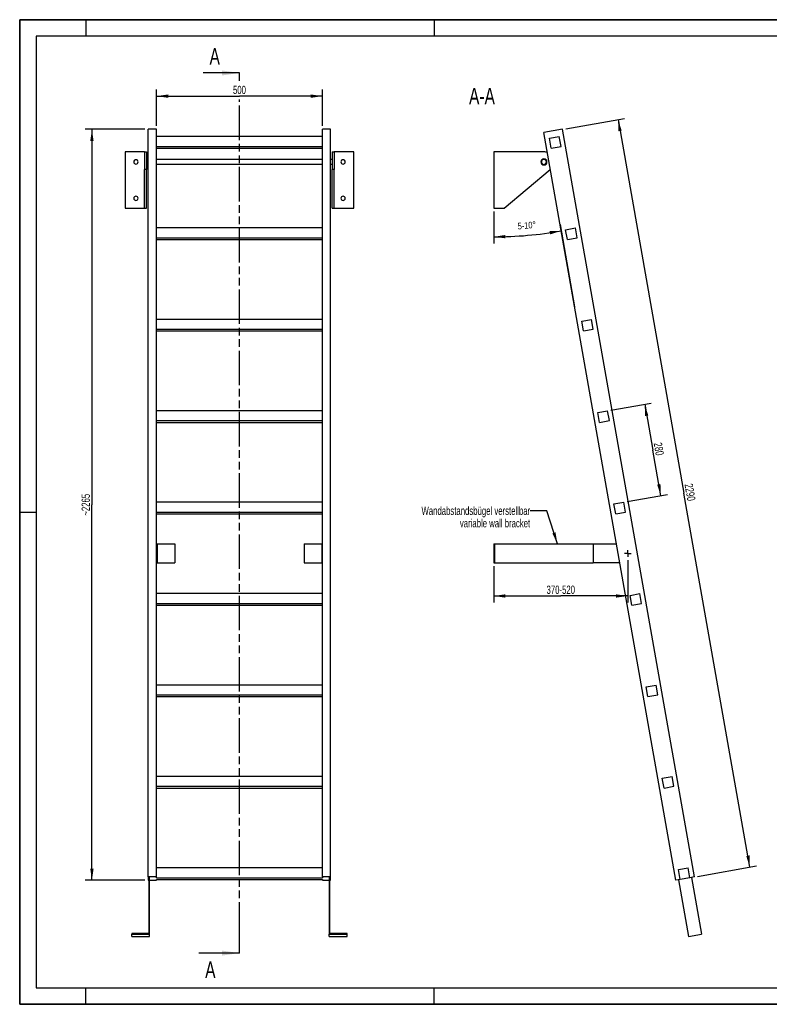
# Model space of a CAD drawing. Header units: millimetres. Extents: x 0 to 4200, y 0 to 2970.
# Tile 1 of 2: x 0 to 2261, y 0 to 2970. Entities that reach past the tile are written whole.
import ezdxf

# ---------------------------------------------------------------- set-up
doc = ezdxf.new("R2010")
doc.units = ezdxf.units.MM
doc.header["$LTSCALE"] = 231
doc.linetypes.add('CENTER', pattern=[0.6, 0.375, -0.075, 0.075, -0.075])
doc.linetypes.add('PHANTOM', pattern=[0.8, 0.45, -0.05, 0.1, -0.05, 0.1, -0.05])
doc.layers.get('0').update_dxf_attribs({"linetype": 'CONTINUOUS'})
for name, color, linetype in [('005_AXIS', 7, 'CONTINUOUS'), ('050_DIMENSIONING', 7, 'CONTINUOUS'), ('053_NOTES', 7, 'CONTINUOUS'), ('HATCHING_BL0', 7, 'CONTINUOUS')]:
    doc.layers.add(name, color=color, linetype=linetype)
doc.styles.get("Standard").update_dxf_attribs({"font": 'txt', "width": 0.7})
doc.dimstyles.new('DIMSTYLE_1', dxfattribs={"dimtxt": 25, "dimasz": 35, "dimexe": 2, "dimexo": 1, "dimtad": 1, "dimdec": 1, "dimtxsty": 'Standard', "dimblk": '_FILLED', "dimblk1": '_FILLED', "dimblk2": '_FILLED', "dimcen": 0.09, "dimazin": 2, "dimtp": 0.8, "dimtm": 0.8, "dimtfac": 1, "dimtdec": 1, "dimtofl": 0, "dimtmove": 0, "dimatfit": 3, "dimldrblk": '_FILLED', "dimfxl": 1, "dimtolj": 1, "dimarcsym": 0})
doc.dimstyles.new('DIMSTYLE_2', dxfattribs={"dimtxt": 20, "dimasz": 35, "dimexe": 2, "dimexo": 1, "dimgap": 2, "dimtad": 1, "dimdec": 1, "dimtxsty": 'Standard', "dimblk": '_FILLED', "dimblk1": '_FILLED', "dimblk2": '_FILLED', "dimcen": 0.09, "dimazin": 2, "dimtp": 0.5, "dimtm": 0.5, "dimtfac": 1, "dimtdec": 1, "dimtofl": 0, "dimtmove": 0, "dimatfit": 3, "dimldrblk": '_FILLED', "dimfxl": 1, "dimtolj": 1, "dimarcsym": 0})
doc.dimstyles.new('DIMSTYLE_3', dxfattribs={"dimtxt": 25, "dimasz": 35, "dimexe": 2, "dimexo": 1, "dimtad": 1, "dimdec": 0, "dimtxsty": 'Standard', "dimblk": '_FILLED', "dimblk1": '_FILLED', "dimblk2": '_FILLED', "dimcen": 0.09, "dimazin": 2, "dimtp": 2, "dimtm": 2, "dimtfac": 1, "dimtdec": 0, "dimtofl": 0, "dimtmove": 0, "dimatfit": 3, "dimldrblk": '_FILLED', "dimfxl": 1, "dimtolj": 1, "dimarcsym": 0})
doc.dimstyles.new('DIMSTYLE_4', dxfattribs={"dimtxt": 25, "dimasz": 35, "dimexe": 2, "dimexo": 1, "dimtad": 1, "dimtxsty": 'Standard', "dimblk": '_FILLED', "dimblk1": '_FILLED', "dimblk2": '_FILLED', "dimcen": 0.09, "dimazin": 2, "dimtp": 0.8, "dimtm": 0.8, "dimtfac": 1, "dimtofl": 0, "dimtmove": 0, "dimatfit": 3, "dimldrblk": '_FILLED', "dimfxl": 1, "dimtolj": 1, "dimarcsym": 0})
doc.dimstyles.new('DIMSTYLE_5', dxfattribs={"dimtxt": 25, "dimasz": 35, "dimexe": 2, "dimexo": 1, "dimtad": 1, "dimtxsty": 'Standard', "dimblk": '_FILLED', "dimblk1": '_FILLED', "dimblk2": '_FILLED', "dimcen": 0.09, "dimazin": 2, "dimtp": 0.5, "dimtm": 0.5, "dimtfac": 1, "dimtofl": 0, "dimtmove": 0, "dimatfit": 3, "dimldrblk": '_FILLED', "dimfxl": 1, "dimtolj": 1, "dimarcsym": 0})
doc.dimstyles.get("Standard").update_dxf_attribs({"dimtxt": 25, "dimasz": 35, "dimexe": 2, "dimexo": 1, "dimtad": 1, "dimtxsty": 'Standard', "dimblk": '_FILLED', "dimblk1": '_FILLED', "dimblk2": '_FILLED', "dimcen": 0.09, "dimazin": 2, "dimtol": 1, "dimtp": 0.01, "dimtm": 0.01, "dimtfac": 1, "dimtofl": 0, "dimtmove": 0, "dimatfit": 3, "dimldrblk": '_FILLED', "dimfxl": 1, "dimtolj": 1, "dimarcsym": 0})

# ---------------------------------------------------------------- blocks, each defined once
blk = doc.blocks.new('_FILLED')
at = {"color": 0, "linetype": 'ByBlock'}
blk.add_solid([(0, 0), (-1, 0.143), (-1, -0.143)], dxfattribs=at)
blk = doc.blocks.new('*D2')
at = {"layer": '050_DIMENSIONING', "color": 2, "linetype": 'Continuous', "transparency": 16777216}
for p, q in [((412.9, 2649.4), (412.9, 2759.4)), ((412.9, 2739.4), (662.9, 2739.4)), ((912.9, 2739.4), (662.9, 2739.4)), ((912.9, 2649.4), (912.9, 2759.4))]:
    blk.add_line(p, q, dxfattribs=at)
at = {"layer": '050_DIMENSIONING', "color": 2, "linetype": 'Continuous', "transparency": 16777216, "xscale": 35, "yscale": 35, "zscale": 35, "rotation": 180}
blk.add_blockref('_FILLED', (412.9, 2739.4), dxfattribs=at)
at = {"layer": '050_DIMENSIONING', "color": 2, "linetype": 'Continuous', "transparency": 16777216, "xscale": 35, "yscale": 35, "zscale": 35}
blk.add_blockref('_FILLED', (912.9, 2739.4), dxfattribs=at)
at = {"layer": '050_DIMENSIONING', "color": 2, "linetype": 'Continuous', "transparency": 16777216, "insert": (662.9, 2770.7), "char_height": 25, "width": 85.714, "attachment_point": 2, "line_spacing_factor": 0.9}
blk.add_mtext('500', dxfattribs=at)
blk = doc.blocks.new('*D3')
at = {"layer": '050_DIMENSIONING', "color": 2, "linetype": 'Continuous', "transparency": 16777216}
for p, q in [((1430.1, 2391.2), (1430.1, 2295.1)), ((1630.1, 2352.6), (1673.9, 2104.2))]:
    blk.add_line(p, q, dxfattribs=at)
for start, end in [(270, 275), (275, 280)]:
    blk.add_arc((1430.1, 3486.8), 1171.7, start, end, dxfattribs=at)
for points in [[(1465.1, 2320.6), (1430.1, 2315.1), (1465.2, 2310.6)], [(1599.8, 2322.4), (1633.6, 2332.9), (1598.3, 2332.2)]]:
    blk.add_solid(points, dxfattribs=at)
at = {"layer": '050_DIMENSIONING', "color": 2, "linetype": 'Continuous', "transparency": 16777216, "insert": (1528.8, 2359.4), "char_height": 20, "width": 103.571, "attachment_point": 2, "rotation": 5, "line_spacing_factor": 0.9}
blk.add_mtext('5-10\\fgdt;{\\W1.0;{\\fgdt;~}}', dxfattribs=at)
blk = doc.blocks.new('*D4')
at = {"layer": '050_DIMENSIONING', "color": 2, "linetype": 'Continuous', "transparency": 16777216}
for p, q in [((377.9, 2639.4), (197.9, 2639.4)), ((217.9, 2639.4), (217.9, 1506.9)), ((217.9, 374.3), (217.9, 1506.9)), ((377.9, 374.3), (197.9, 374.3))]:
    blk.add_line(p, q, dxfattribs=at)
at = {"layer": '050_DIMENSIONING', "color": 2, "linetype": 'Continuous', "transparency": 16777216, "xscale": 35, "yscale": 35, "zscale": 35}
for p, rotation in [((217.9, 2639.4), 90), ((217.9, 374.3), 270)]:
    blk.add_blockref('_FILLED', p, dxfattribs=dict(at, rotation=rotation))
at = {"layer": '050_DIMENSIONING', "color": 2, "linetype": 'Continuous', "transparency": 16777216, "insert": (186.7, 1506.9), "char_height": 25, "width": 144.643, "attachment_point": 2, "rotation": 90, "line_spacing_factor": 0.9}
blk.add_mtext('~2265', dxfattribs=at)
blk = doc.blocks.new('*D5')
at = {"layer": '050_DIMENSIONING', "color": 2, "linetype": 'Continuous', "transparency": 16777216}
for p, q in [((1834, 1340.2), (1834, 1238)), ((1430.1, 1321.7), (1430.1, 1238)), ((1430.1, 1238), (1430.1, 1211.7)), ((1430.1, 1231.7), (1632.1, 1231.7)), ((1834, 1231.7), (1632.1, 1231.7)), ((1834, 1238), (1834, 1211.7))]:
    blk.add_line(p, q, dxfattribs=at)
at = {"layer": '050_DIMENSIONING', "color": 2, "linetype": 'Continuous', "transparency": 16777216, "xscale": 35, "yscale": 35, "zscale": 35, "rotation": 180}
blk.add_blockref('_FILLED', (1430.1, 1231.7), dxfattribs=at)
at = {"layer": '050_DIMENSIONING', "color": 2, "linetype": 'Continuous', "transparency": 16777216, "xscale": 35, "yscale": 35, "zscale": 35}
blk.add_blockref('_FILLED', (1834, 1231.7), dxfattribs=at)
at = {"layer": '050_DIMENSIONING', "color": 2, "linetype": 'Continuous', "transparency": 16777216, "insert": (1632.1, 1263), "char_height": 25, "width": 198.214, "attachment_point": 2, "line_spacing_factor": 0.9}
blk.add_mtext('370-520\\P ', dxfattribs=at)
blk = doc.blocks.new('*D6')
at = {"layer": '050_DIMENSIONING', "color": 2, "linetype": 'Continuous', "transparency": 16777216}
for p, q in [((1647.3, 2641.2), (1824.5, 2672.4)), ((1804.8, 2669), (2003.7, 1541.4)), ((2202.5, 413.8), (2003.7, 1541.4)), ((2044.9, 386), (2222.2, 417.2))]:
    blk.add_line(p, q, dxfattribs=at)
at = {"layer": '050_DIMENSIONING', "color": 2, "linetype": 'Continuous', "transparency": 16777216, "xscale": 35, "yscale": 35, "zscale": 35}
for p, rotation in [((1804.8, 2669), 100), ((2202.5, 413.8), 280)]:
    blk.add_blockref('_FILLED', p, dxfattribs=dict(at, rotation=rotation))
at = {"layer": '050_DIMENSIONING', "color": 2, "linetype": 'Continuous', "transparency": 16777216, "insert": (2034.4, 1546.8), "char_height": 25, "width": 117.857, "attachment_point": 2, "rotation": 280, "line_spacing_factor": 0.9}
blk.add_mtext('2290', dxfattribs=at)
blk = doc.blocks.new('*D7')
at = {"layer": '050_DIMENSIONING', "color": 2, "linetype": 'Continuous', "transparency": 16777216}
for p, q in [((1783.3, 1791.9), (1904.9, 1813.3)), ((1885.2, 1809.9), (1909.6, 1672)), ((1933.9, 1534.1), (1909.6, 1672)), ((1831.9, 1516.2), (1953.6, 1537.6))]:
    blk.add_line(p, q, dxfattribs=at)
at = {"layer": '050_DIMENSIONING', "color": 2, "linetype": 'Continuous', "transparency": 16777216, "xscale": 35, "yscale": 35, "zscale": 35}
for p, rotation in [((1885.2, 1809.9), 100), ((1933.9, 1534.1), 280)]:
    blk.add_blockref('_FILLED', p, dxfattribs=dict(at, rotation=rotation))
at = {"layer": '050_DIMENSIONING', "color": 2, "linetype": 'Continuous', "transparency": 16777216, "insert": (1940.3, 1677.4), "char_height": 25, "width": 88.393, "attachment_point": 2, "rotation": 280, "line_spacing_factor": 0.9}
blk.add_mtext('280', dxfattribs=at)
blk = doc.blocks.new('XSEC_FILLED')
at = {"color": 0, "linetype": 'ByBlock'}
blk.add_solid([(0, 0), (-1, 0.143), (-1, -0.143)], dxfattribs=at)
blk = doc.blocks.new('HATCHING_BL0', base_point=(601.4, 1482))
at = {"layer": 'HATCHING_BL0', "color": 7, "linetype": 'PHANTOM'}
for p, q in [((662.9, 2785.7), (662.9, 2809.4)), ((662.9, 204.5), (662.9, 2729.7)), ((662.9, 154.5), (662.9, 204.5))]:
    blk.add_line(p, q, dxfattribs=at)
at = {"layer": 'HATCHING_BL0', "color": 7, "linetype": 'Continuous', "char_height": 50, "width": 64.286, "attachment_point": 1, "line_spacing_factor": 0.9}
for insert in [(572.7, 2884.4), (559.5, 129.5)]:
    blk.add_mtext('A', dxfattribs=dict(at, insert=insert))
at = {"layer": 'HATCHING_BL0', "color": 7, "linetype": 'Continuous'}
for points in [[(662.9, 2809.4), (553.1, 2809.4)], [(662.9, 154.5), (539.9, 154.5)]]:
    blk.add_leader(points, dimstyle='Standard', override={"dimasz": 52.5, "dimtad": 0, "dimldrblk": 'XSEC_FILLED'}, dxfattribs=at)

msp = doc.modelspace()

# ---------------------------------------------------------------- hatches: boundary and pattern name
at = {"linetype": 'Continuous'}
h = msp.add_hatch(dxfattribs=at)
h.set_pattern_fill('ANSI31', color=2, angle=90, style=0, pattern_type=2)
h.set_pattern_definition([(135, (1430.14, 2486.18), (-239.875, -239.875), [])])
edge = h.paths.add_edge_path()
edge.add_line((2021.786, 381.892), (1992.242, 376.683))
edge.add_line((1992.242, 376.683), (1987.032, 406.227))
edge.add_line((1987.032, 406.227), (2016.576, 411.437))
edge.add_line((2021.786, 381.892), (2016.576, 411.437))
edge = h.paths.add_edge_path()
edge.add_line((1603.27, 2582.652), (1598.06, 2612.197))
edge.add_line((1598.06, 2612.197), (1627.605, 2617.406))
edge.add_line((1632.814, 2587.862), (1627.605, 2617.406))
edge.add_line((1603.27, 2582.652), (1632.814, 2587.862))
edge = h.paths.add_edge_path()
edge.add_line((1651.891, 2306.906), (1646.682, 2336.45))
edge.add_line((1646.682, 2336.45), (1676.226, 2341.66))
edge.add_line((1681.435, 2312.116), (1676.226, 2341.66))
edge.add_line((1651.891, 2306.906), (1681.435, 2312.116))
edge = h.paths.add_edge_path()
edge.add_line((1700.513, 2031.16), (1695.303, 2060.704))
edge.add_line((1695.303, 2060.704), (1724.847, 2065.914))
edge.add_line((1730.057, 2036.37), (1724.847, 2065.914))
edge.add_line((1700.513, 2031.16), (1730.057, 2036.37))
edge = h.paths.add_edge_path()
edge.add_line((1749.134, 1755.414), (1743.925, 1784.958))
edge.add_line((1743.925, 1784.958), (1773.469, 1790.168))
edge.add_line((1778.678, 1760.623), (1773.469, 1790.168))
edge.add_line((1749.134, 1755.414), (1778.678, 1760.623))
edge = h.paths.add_edge_path()
edge.add_line((1797.756, 1479.668), (1792.546, 1509.212))
edge.add_line((1792.546, 1509.212), (1822.09, 1514.421))
edge.add_line((1827.3, 1484.877), (1822.09, 1514.421))
edge.add_line((1797.756, 1479.668), (1827.3, 1484.877))
edge = h.paths.add_edge_path()
edge.add_line((1846.377, 1203.922), (1841.168, 1233.466))
edge.add_line((1841.168, 1233.466), (1870.712, 1238.675))
edge.add_line((1875.921, 1209.131), (1870.712, 1238.675))
edge.add_line((1846.377, 1203.922), (1875.921, 1209.131))
edge = h.paths.add_edge_path()
edge.add_line((1894.999, 928.175), (1889.789, 957.72))
edge.add_line((1889.789, 957.72), (1919.333, 962.929))
edge.add_line((1924.543, 933.385), (1919.333, 962.929))
edge.add_line((1894.999, 928.175), (1924.543, 933.385))
edge = h.paths.add_edge_path()
edge.add_line((1943.62, 652.429), (1938.411, 681.973))
edge.add_line((1938.411, 681.973), (1967.955, 687.183))
edge.add_line((1973.164, 657.639), (1967.955, 687.183))
edge.add_line((1943.62, 652.429), (1973.164, 657.639))
edge = h.paths.add_edge_path()
edge.add_arc((1581.135, 2541.179), 7.5, 0, 180)
edge.add_arc((1581.135, 2541.179), 7.5, -180, 0)

# ---------------------------------------------------------------- linework, layer by layer
at = {"color": 7, "linetype": 'Continuous'}
for p, q in [((0, 2970), (4200, 2970)), ((0, 0), (0, 2970)), ((412.922, 2639.446), (387.922, 2639.446)), ((387.922, 2627.254), (387.922, 2639.446)), ((387.922, 2543.517), (387.922, 2627.254)), ((412.922, 2341.66), (412.922, 2639.446)), ((912.922, 2617.406), (412.922, 2617.406)), ((937.922, 2639.446), (912.922, 2639.446)), ((912.922, 2341.66), (912.922, 2639.446)), ((937.922, 384.237), (937.922, 2639.446)), ((1637.426, 2639.446), (1581.292, 2629.549)), ((1978.947, 374.339), (1581.292, 2629.549)), ((1598.06, 2612.197), (1627.605, 2617.406)), ((1632.814, 2587.862), (1627.605, 2617.406)), ((2035.081, 384.237), (1637.426, 2639.446)), ((412.922, 2587.862), (912.922, 2587.862)), ((1603.27, 2582.652), (1598.06, 2612.197)), ((1603.27, 2582.652), (1632.814, 2587.862)), ((376.922, 2571.179), (317.922, 2571.179)), ((376.922, 2571.179), (376.922, 2550.429)), ((376.922, 2571.179), (382.922, 2571.179)), ((382.922, 2571.179), (382.922, 2550.429)), ((412.922, 2582.652), (912.922, 2582.652)), ((942.922, 2571.179), (942.922, 2550.429)), ((942.922, 2571.179), (948.922, 2571.179)), ((948.922, 2571.179), (948.922, 2550.429)), ((1007.922, 2571.179), (948.922, 2571.179)), ((1581.135, 2571.179), (1430.135, 2571.179)), ((376.922, 2550.429), (376.922, 2548.679)), ((376.922, 2548.679), (376.922, 2541.179)), ((376.922, 2541.179), (376.922, 2533.679)), ((376.922, 2533.679), (376.922, 2531.929)), ((376.922, 2531.929), (376.922, 2518.251)), ((382.922, 2550.429), (382.922, 2541.179)), ((382.922, 2541.179), (382.922, 2531.929)), ((382.922, 2531.929), (382.922, 2518.251)), ((387.922, 2527.207), (387.922, 2543.517)), ((387.922, 2526.465), (387.922, 2527.207)), ((387.922, 2523.552), (387.922, 2526.465)), ((942.922, 2550.429), (942.922, 2541.179)), ((942.922, 2541.179), (942.922, 2531.929)), ((942.922, 2531.929), (942.922, 2518.251)), ((948.922, 2550.429), (948.922, 2548.679)), ((948.922, 2548.679), (948.922, 2541.179)), ((948.922, 2541.179), (948.922, 2533.679)), ((948.922, 2533.679), (948.922, 2531.929)), ((948.922, 2531.929), (948.922, 2518.251)), ((376.922, 2401.179), (376.922, 2518.251)), ((382.922, 2401.179), (382.922, 2518.251)), ((387.922, 2520.079), (387.922, 2523.552)), ((387.922, 2513.408), (387.922, 2520.079)), ((387.922, 2509.01), (387.922, 2513.408)), ((387.922, 2506.292), (387.922, 2509.01)), ((387.922, 2504.813), (387.922, 2506.292)), ((387.922, 2489.381), (387.922, 2504.813)), ((942.922, 2401.179), (942.922, 2518.251)), ((948.922, 2401.179), (948.922, 2518.251)), ((1461.752, 2401.179), (1600.483, 2518.251)), ((387.922, 2484.172), (387.922, 2489.381)), ((387.922, 384.237), (387.922, 2484.172)), ((317.922, 2401.179), (376.922, 2401.179)), ((376.922, 2401.179), (382.922, 2401.179)), ((942.922, 2401.179), (948.922, 2401.179)), ((948.922, 2401.179), (1007.922, 2401.179)), ((1430.135, 2401.179), (1461.752, 2401.179)), ((412.922, 2312.116), (412.922, 2341.66)), ((912.922, 2341.66), (412.922, 2341.66)), ((912.922, 2312.116), (912.922, 2341.66)), ((1646.682, 2336.45), (1676.226, 2341.66)), ((1651.891, 2306.906), (1646.682, 2336.45)), ((1681.435, 2312.116), (1676.226, 2341.66)), ((412.922, 2306.906), (412.922, 2312.116)), ((412.922, 2312.116), (912.922, 2312.116)), ((412.922, 2065.914), (412.922, 2306.906)), ((412.922, 2306.906), (912.922, 2306.906)), ((912.922, 2306.906), (912.922, 2312.116)), ((912.922, 2065.914), (912.922, 2306.906)), ((1651.891, 2306.906), (1681.435, 2312.116)), ((412.922, 2036.37), (412.922, 2065.914)), ((912.922, 2065.914), (412.922, 2065.914)), ((912.922, 2036.37), (912.922, 2065.914)), ((1695.303, 2060.704), (1724.847, 2065.914)), ((1700.513, 2031.16), (1695.303, 2060.704)), ((1730.057, 2036.37), (1724.847, 2065.914)), ((412.922, 2031.16), (412.922, 2036.37)), ((412.922, 2036.37), (912.922, 2036.37)), ((412.922, 1790.168), (412.922, 2031.16)), ((412.922, 2031.16), (912.922, 2031.16)), ((912.922, 2031.16), (912.922, 2036.37)), ((912.922, 1790.168), (912.922, 2031.16)), ((1700.513, 2031.16), (1730.057, 2036.37)), ((412.922, 1760.623), (412.922, 1790.168)), ((912.922, 1790.168), (412.922, 1790.168)), ((912.922, 1760.623), (912.922, 1790.168)), ((1743.925, 1784.958), (1773.469, 1790.168)), ((1749.134, 1755.414), (1743.925, 1784.958)), ((1778.678, 1760.623), (1773.469, 1790.168)), ((412.922, 1755.414), (412.922, 1760.623)), ((412.922, 1760.623), (912.922, 1760.623)), ((412.922, 1514.421), (412.922, 1755.414)), ((412.922, 1755.414), (912.922, 1755.414)), ((912.922, 1755.414), (912.922, 1760.623)), ((912.922, 1514.421), (912.922, 1755.414)), ((1749.134, 1755.414), (1778.678, 1760.623)), ((412.922, 1484.877), (412.922, 1514.421)), ((912.922, 1514.421), (412.922, 1514.421)), ((912.922, 1484.877), (912.922, 1514.421)), ((1792.546, 1509.212), (1822.09, 1514.421)), ((1797.756, 1479.668), (1792.546, 1509.212)), ((1827.3, 1484.877), (1822.09, 1514.421)), ((412.922, 1479.668), (412.922, 1484.877)), ((412.922, 1484.877), (912.922, 1484.877)), ((412.922, 1388.716), (412.922, 1479.668)), ((412.922, 1479.668), (912.922, 1479.668)), ((912.922, 1479.668), (912.922, 1484.877)), ((912.922, 1388.716), (912.922, 1479.668)), ((1797.756, 1479.668), (1827.3, 1484.877)), ((412.922, 1331.716), (412.922, 1388.716)), ((412.922, 1388.716), (414.922, 1388.716)), ((414.922, 1388.716), (414.922, 1331.716)), ((414.922, 1388.716), (467.922, 1388.716)), ((467.922, 1388.716), (467.922, 1331.716)), ((857.922, 1388.716), (857.922, 1331.716)), ((857.922, 1388.716), (910.922, 1388.716)), ((910.922, 1388.716), (910.922, 1331.716)), ((910.922, 1388.716), (912.922, 1388.716)), ((912.922, 1331.716), (912.922, 1388.716)), ((1430.135, 1388.716), (1430.135, 1331.716)), ((1430.135, 1388.716), (1432.135, 1388.716)), ((1432.135, 1388.716), (1432.135, 1331.716)), ((1432.135, 1388.716), (1730.135, 1388.716)), ((1730.135, 1388.716), (1730.135, 1331.716)), ((1730.135, 1388.716), (1800.085, 1388.716)), ((412.922, 1238.675), (412.922, 1331.716)), ((412.922, 1331.716), (414.922, 1331.716)), ((414.922, 1331.716), (467.922, 1331.716)), ((857.922, 1331.716), (910.922, 1331.716)), ((910.922, 1331.716), (912.922, 1331.716)), ((912.922, 1238.675), (912.922, 1331.716)), ((1430.135, 1331.716), (1432.135, 1331.716)), ((1432.135, 1331.716), (1730.135, 1331.716)), ((1810.135, 1331.716), (1730.135, 1331.716)), ((412.922, 1209.131), (412.922, 1238.675)), ((912.922, 1238.675), (412.922, 1238.675)), ((912.922, 1209.131), (912.922, 1238.675)), ((1841.168, 1233.466), (1870.712, 1238.675)), ((1846.377, 1203.922), (1841.168, 1233.466)), ((1875.921, 1209.131), (1870.712, 1238.675)), ((412.922, 1203.922), (412.922, 1209.131)), ((412.922, 1209.131), (912.922, 1209.131)), ((412.922, 962.929), (412.922, 1203.922)), ((412.922, 1203.922), (912.922, 1203.922)), ((912.922, 1203.922), (912.922, 1209.131)), ((912.922, 962.929), (912.922, 1203.922)), ((1846.377, 1203.922), (1875.921, 1209.131)), ((412.922, 933.385), (412.922, 962.929)), ((912.922, 962.929), (412.922, 962.929)), ((912.922, 933.385), (912.922, 962.929)), ((1889.789, 957.72), (1919.333, 962.929)), ((1894.999, 928.175), (1889.789, 957.72)), ((1924.543, 933.385), (1919.333, 962.929)), ((412.922, 928.175), (412.922, 933.385)), ((412.922, 933.385), (912.922, 933.385)), ((412.922, 687.183), (412.922, 928.175)), ((412.922, 928.175), (912.922, 928.175)), ((912.922, 928.175), (912.922, 933.385)), ((912.922, 687.183), (912.922, 928.175)), ((1894.999, 928.175), (1924.543, 933.385)), ((412.922, 657.639), (412.922, 687.183)), ((912.922, 687.183), (412.922, 687.183)), ((912.922, 657.639), (912.922, 687.183)), ((1938.411, 681.973), (1967.955, 687.183)), ((1973.164, 657.639), (1967.955, 687.183)), ((412.922, 652.429), (412.922, 657.639)), ((412.922, 657.639), (912.922, 657.639)), ((912.922, 652.429), (912.922, 657.639)), ((1943.62, 652.429), (1938.411, 681.973)), ((1943.62, 652.429), (1973.164, 657.639)), ((412.922, 411.437), (412.922, 652.429)), ((412.922, 652.429), (912.922, 652.429)), ((912.922, 411.437), (912.922, 652.429)), ((412.922, 384.237), (412.922, 411.437)), ((912.922, 411.437), (412.922, 411.437)), ((912.922, 384.237), (912.922, 411.437)), ((1987.032, 406.227), (2016.576, 411.437)), ((1992.242, 376.683), (1987.032, 406.227)), ((2021.786, 381.892), (2016.576, 411.437)), ((387.922, 384.237), (387.922, 374.339)), ((412.922, 384.237), (387.922, 384.237)), ((387.922, 374.339), (389.922, 374.339)), ((389.922, 382.761), (389.922, 213.374)), ((389.922, 382.761), (391.922, 382.761)), ((391.922, 211.404), (391.922, 382.761)), ((391.922, 374.339), (412.922, 374.339)), ((412.922, 381.892), (412.922, 384.237)), ((412.922, 381.892), (912.922, 381.892)), ((412.922, 374.339), (412.922, 376.683)), ((412.922, 376.683), (912.922, 376.683)), ((912.922, 384.237), (912.922, 381.892)), ((937.922, 384.237), (912.922, 384.237)), ((912.922, 376.683), (912.922, 374.339)), ((912.922, 374.339), (933.922, 374.339)), ((933.922, 382.761), (933.922, 211.404)), ((933.922, 382.761), (935.922, 382.761)), ((935.922, 213.374), (935.922, 382.761)), ((935.922, 374.339), (937.922, 374.339)), ((937.922, 374.339), (937.922, 384.237)), ((1992.242, 376.683), (1978.947, 374.339)), ((1987.318, 375.815), (2017.532, 204.458)), ((2021.786, 381.892), (1992.242, 376.683)), ((2035.081, 384.237), (2021.786, 381.892)), ((2026.71, 382.761), (2056.925, 211.404)), ((337.922, 213.374), (337.922, 211.404)), ((389.922, 213.374), (337.922, 213.374)), ((337.922, 204.458), (337.922, 211.404)), ((337.922, 211.404), (391.922, 211.404)), ((391.922, 204.458), (391.922, 211.404)), ((933.922, 204.458), (933.922, 211.404)), ((933.922, 211.404), (987.922, 211.404)), ((987.922, 213.374), (935.922, 213.374)), ((987.922, 211.404), (987.922, 213.374)), ((987.922, 204.458), (987.922, 211.404)), ((2017.532, 204.458), (2056.925, 211.404)), ((337.922, 204.458), (391.922, 204.458)), ((933.922, 204.458), (987.922, 204.458)), ((0, 0), (4200, 0))]:
    msp.add_line(p, q, dxfattribs=at)
at = {"color": 3, "linetype": 'Continuous'}
for p, q in [((0, 2970), (0, 0)), ((4200, 2970), (0, 2970)), ((200, 2970), (200, 2920)), ((1250, 2970), (1250, 2920)), ((0, 1485), (50, 1485)), ((200, 0), (200, 50)), ((1250, 0), (1250, 50)), ((4200, 0), (0, 0))]:
    msp.add_line(p, q, dxfattribs=at)
at = {"color": 5, "linetype": 'Continuous'}
for p, q in [((50, 2920), (50, 50)), ((4150, 2920), (50, 2920)), ((50, 50), (4150, 50))]:
    msp.add_line(p, q, dxfattribs=at)
at = {"color": 9, "linetype": 'Continuous'}
for p, q in [((382.922, 2518.251), (376.922, 2518.251)), ((948.922, 2518.251), (942.922, 2518.251))]:
    msp.add_line(p, q, dxfattribs=at)
at = {"color": 7, "linetype": 'Continuous'}
for radius, start, end in [(30, 68.888681, 90), (7.5, 0, 180), (7.5, 180, 360), (30, 310.160401, 311.1227)]:
    msp.add_arc((1581.135, 2541.179), radius, start, end, dxfattribs=at)
at = {"layer": '005_AXIS', "color": 7, "linetype": 'Continuous'}
for p, q in [((317.922, 2571.179), (317.922, 2401.179)), ((1007.922, 2401.179), (1007.922, 2571.179)), ((1430.135, 2571.179), (1430.135, 2401.179)), ((387.922, 2548.679), (382.922, 2548.679)), ((387.922, 2533.679), (382.922, 2533.679)), ((912.922, 2548.679), (412.922, 2548.679)), ((912.922, 2533.679), (412.922, 2533.679)), ((942.922, 2548.679), (937.922, 2548.679)), ((942.922, 2533.679), (937.922, 2533.679))]:
    msp.add_line(p, q, dxfattribs=at)
at = {"layer": '005_AXIS', "color": 7, "linetype": 'CENTER'}
for q in [(1834.05, 1370.216), (1824.05, 1360.216), (1844.05, 1360.216), (1834.05, 1350.216)]:
    msp.add_line((1834.05, 1360.216), q, dxfattribs=at)
at = {"layer": '005_AXIS', "color": 7, "linetype": 'Continuous'}
for centre, radius, start, end in [((350.422, 2541.179), 6.5, 0, 180), ((350.422, 2541.179), 6.5, 180, 360), ((975.422, 2541.179), 6.5, 0, 180), ((975.422, 2541.179), 6.5, 180, 360), ((1581.135, 2541.179), 9.25, 0, 180), ((1581.135, 2541.179), 9.25, 180, 360), ((350.422, 2431.179), 6.5, 0, 180), ((975.422, 2431.179), 6.5, 0, 180), ((350.422, 2431.179), 6.5, 180, 360), ((975.422, 2431.179), 6.5, 180, 360)]:
    msp.add_arc(centre, radius, start, end, dxfattribs=at)

# ---------------------------------------------------------------- block references
at = {"layer": 'HATCHING_BL0'}
msp.add_blockref('HATCHING_BL0', (601.393, 1481.952), dxfattribs=at)

# ---------------------------------------------------------------- texts
at = {"layer": '053_NOTES', "color": 2, "linetype": 'Continuous', "attachment_point": 3, "line_spacing_factor": 0.9}
for s, insert, char_height, width in [('A-A', (1433.417, 2764.446), 50, 196.42857), ('Wandabstandsbügel verstellbar\\Pvariable wall bracket', (1539.773, 1501.216), 25, 770)]:
    msp.add_mtext(s, dxfattribs=dict(at, insert=insert, char_height=char_height, width=width))

# ---------------------------------------------------------------- dimensions: what is measured, and where the dimension line sits
at = {"layer": '050_DIMENSIONING', "color": 2, "linetype": 'Continuous'}
dim = msp.add_linear_dim(base=(912.922, 2739.446), p1=(412.922, 2648.446), p2=(912.922, 2648.446), dimstyle='DIMSTYLE_1', dxfattribs=at)
dim.commit()
dim.dimension.update_dxf_attribs({"geometry": '*D2', "text_midpoint": (659.35, 2739.446), "dimtype": 160})
for base, p1, p2, dimstyle, picture, middle in [((1804.844, 2668.967), (2043.944, 385.8), (1646.29, 2641.009), 'DIMSTYLE_3', '*D6', (2003.051, 1544.879)), ((1885.245, 1809.877), (1830.954, 1515.984), (1782.332, 1791.73), 'DIMSTYLE_5', '*D7', (1908.935, 1675.521))]:
    dim = msp.add_linear_dim(base=base, p1=p1, p2=p2, angle=100, dimstyle=dimstyle, dxfattribs=at)
    dim.commit()
    dim.dimension.update_dxf_attribs({"geometry": picture, "text_midpoint": middle, "dimtype": 160})
dim = msp.add_linear_dim(base=(217.922, 374.339), p1=(378.922, 2639.446), p2=(378.922, 374.339), angle=270, text='~<>', dimstyle='DIMSTYLE_3', dxfattribs=at)
dim.commit()
dim.dimension.update_dxf_attribs({"geometry": '*D4', "text_midpoint": (217.922, 1506.893), "dimtype": 160})
dim = msp.add_angular_dim_2l(base=(1532.259, 2319.524), line1=((1430.135, 2403.896), (1430.135, 2392.179)), line2=((1627.924, 2365.087), (1629.959, 2353.547)), text='5-<>', dimstyle='DIMSTYLE_2', dxfattribs=at)
dim.commit()
dim.dimension.update_dxf_attribs({"geometry": '*D3', "text_midpoint": (1532.259, 2319.524), "dimtype": 162})
dim = msp.add_linear_dim(base=(1834.05, 1231.716), p1=(1430.135, 1322.716), p2=(1834.05, 1341.216), text='370-520\\P ', dimstyle='DIMSTYLE_4', dxfattribs=at)
dim.commit()
dim.dimension.update_dxf_attribs({"geometry": '*D5', "text_midpoint": (1632.092, 1231.716), "dimtype": 160})

# ---------------------------------------------------------------- leaders
at = {"layer": '053_NOTES', "color": 2, "linetype": 'Continuous', "annotation_type": 0, "has_hookline": 1, "hookline_direction": 1, "text_width": 481.6}
msp.add_leader([(1622.175, 1388.716), (1589.773, 1488.716), (1539.773, 1488.716)], dimstyle='Standard', override={"dimtad": 0}, dxfattribs=at)

doc.saveas('drawing.dxf')
